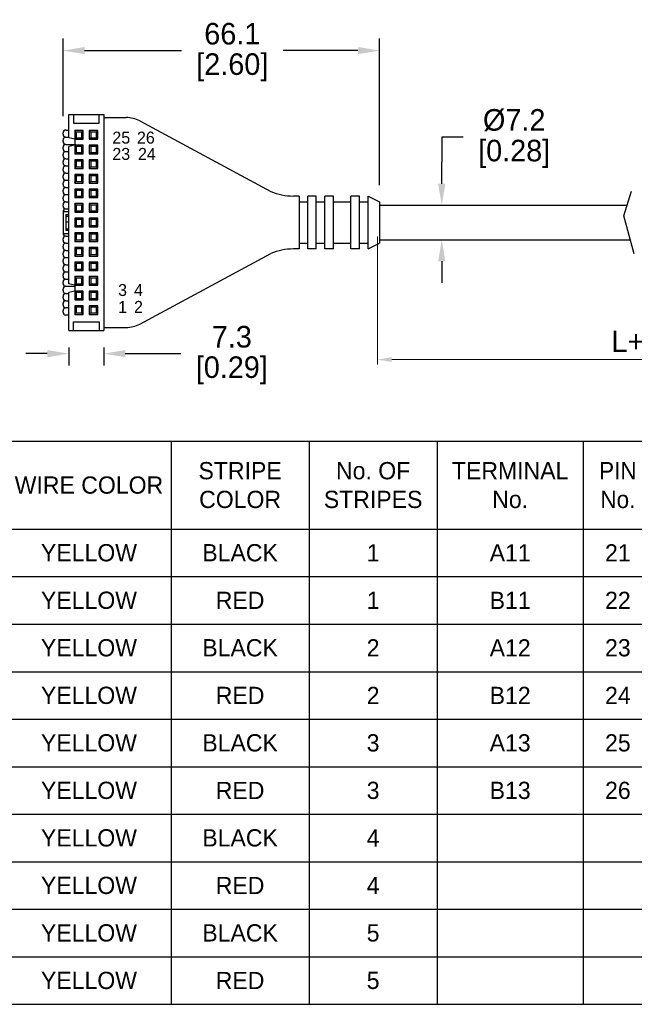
# Model space of a CAD drawing. Header units: inches. Extents: x 0 to 814, y 0 to 621.
# Tile 3 of 41: x 210 to 338, y 254 to 460. Entities that reach past the tile are written whole.
import ezdxf

# ---------------------------------------------------------------- set-up
doc = ezdxf.new("R2010")
doc.units = ezdxf.units.IN
doc.header["$LTSCALE"] = 10
doc.header["$MEASUREMENT"] = 0
doc.dimstyles.get("Standard").update_dxf_attribs({"dimtxt": 6, "dimasz": 6.5, "dimexe": 2.5, "dimexo": 3.5, "dimgap": 1.25, "dimtad": 0, "dimtih": 1, "dimtoh": 1, "dimdec": 1, "dimzin": 0, "dimdsep": 46, "dimtxsty": 'Standard', "dimcen": 0, "dimadec": 0, "dimazin": 0, "dimtfac": 1, "dimtdec": 1, "dimtofl": 0, "dimtmove": 0, "dimatfit": 3, "dimfxl": 0, "dimtolj": 1, "dimtzin": 0, "dimarcsym": 0})

# ---------------------------------------------------------------- blocks, each defined once
blk = doc.blocks.new('*D39')
at = {"color": 0, "lineweight": -2}
for p, q in [((302.63, 435.13), (298.13, 435.13)), ((298.13, 435.13), (298.13, 429.89)), ((298.13, 425.39), (298.13, 429.89)), ((288.62, 420.89), (300.63, 420.89)), ((288.62, 413.69), (300.63, 413.69)), ((298.13, 409.19), (298.13, 404.69))]:
    blk.add_line(p, q, dxfattribs=at)
at = {"color": 0}
for points in [[(297.38, 425.39), (298.88, 425.39), (298.13, 420.89)], [(297.38, 409.19), (298.88, 409.19), (298.13, 413.69)]]:
    blk.add_solid(points, dxfattribs=at)
at = {"layer": 'DEFPOINTS', "color": 0}
for p in [(285.12, 420.89), (285.12, 413.69), (298.13, 413.69)]:
    blk.add_point(p, dxfattribs=at)
at = {"color": 0, "lineweight": 15, "char_height": 4.5, "attachment_point": 5}
for s, insert in [('\\A1;%%C7.2', (313.26, 438.63)), ('\\A1;[0.28]', (313.26, 431.63))]:
    blk.add_mtext(s, dxfattribs=dict(at, insert=insert))
blk = doc.blocks.new('*D47')
at = {"color": 0, "lineweight": -2}
for p, q in [((219, 439.5), (219, 455.68)), ((285.12, 425.11), (285.12, 455.68)), ((223.5, 453.18), (243.74, 453.18)), ((280.62, 453.18), (264.99, 453.18))]:
    blk.add_line(p, q, dxfattribs=at)
at = {"color": 0}
for points in [[(223.5, 453.93), (223.5, 452.43), (219, 453.18)], [(280.62, 453.93), (280.62, 452.43), (285.12, 453.18)]]:
    blk.add_solid(points, dxfattribs=at)
at = {"layer": 'DEFPOINTS', "color": 0}
for p in [(219, 453.18), (219, 436), (285.12, 421.61)]:
    blk.add_point(p, dxfattribs=at)
at = {"color": 0, "lineweight": 15, "char_height": 4.5, "attachment_point": 5}
for s, insert in [('\\A1;66.1', (254.37, 456.68)), ('\\A1;[2.60]', (254.37, 449.68))]:
    blk.add_mtext(s, dxfattribs=dict(at, insert=insert))
blk = doc.blocks.new('*D48')
at = {"color": 0, "lineweight": -2}
for p, q in [((220.2, 391.22), (220.2, 387.41)), ((227.52, 391.22), (227.52, 387.41)), ((215.7, 389.91), (211.2, 389.91)), ((232.02, 389.91), (243.65, 389.91))]:
    blk.add_line(p, q, dxfattribs=at)
at = {"color": 0}
for points in [[(215.7, 390.66), (215.7, 389.16), (220.2, 389.91)], [(232.02, 390.66), (232.02, 389.16), (227.52, 389.91)]]:
    blk.add_solid(points, dxfattribs=at)
at = {"layer": 'DEFPOINTS', "color": 0}
for p in [(220.2, 394.72), (227.52, 394.72), (220.2, 389.91)]:
    blk.add_point(p, dxfattribs=at)
at = {"color": 0, "lineweight": 15, "char_height": 4.5, "attachment_point": 5}
for s, insert in [('\\A1;7.3', (254.27, 393.41)), ('\\A1;[0.29]', (254.27, 386.41))]:
    blk.add_mtext(s, dxfattribs=dict(at, insert=insert))
blk = doc.blocks.new('*T52')
at = {"color": 0, "linetype": 'ByBlock', "lineweight": -2}
for p, q in [((0, 0), (401.54, 0)), ((0, 0), (0, -117.55)), ((31.23, 0), (31.23, -117.55)), ((48.57, 0), (48.57, -117.55)), ((80.27, 0), (80.27, -117.55)), ((107.98, 0), (107.98, -117.55)), ((135.7, 0), (135.7, -117.55)), ((168.37, 0), (168.37, -117.55)), ((186.5, 0), (186.5, -117.55)), ((220.82, 0), (220.82, -117.55)), ((249.67, 0), (249.67, -117.55)), ((276.39, 0), (276.39, -117.55)), ((306.94, 0), (306.94, -117.55)), ((321.37, 0), (321.37, -117.55)), ((348.09, 0), (348.09, -117.55)), ((374.82, 0), (374.82, -117.55)), ((401.54, 0), (401.54, -117.55)), ((0, -18.34), (401.54, -18.34)), ((0, -28.26), (401.54, -28.26)), ((0, -38.18), (401.54, -38.18)), ((0, -48.11), (401.54, -48.11)), ((0, -58.03), (401.54, -58.03)), ((0, -67.95), (401.54, -67.95)), ((0, -77.87), (401.54, -77.87)), ((0, -87.79), (401.54, -87.79)), ((0, -97.71), (401.54, -97.71)), ((0, -107.63), (401.54, -107.63)), ((0, -117.55), (401.54, -117.55))]:
    blk.add_line(p, q, dxfattribs=at)
at = {"color": 0, "lineweight": 15, "char_height": 3.6, "attachment_point": 5}
for s, insert, width in [('TERMINAL No.', (15.61, -9.17), 28.8261), ('STRIPE COLOR', (94.12, -9.17), 25.3181), ('No. OF STRIPES', (121.84, -9.17), 25.3181), ('TERMINAL No.', (152.04, -9.17), 30.2736), ('STRIPE COLOR', (235.24, -9.17), 26.4462), ('No. OF STRIPES', (263.03, -9.17), 24.3205), ('TERMINAL No.', (291.66, -9.17), 28.1505), ('WIRE COLOR', (334.73, -9.17), 24.3205), ('STRIPE COLOR', (361.45, -9.17), 24.3205), ('No. OF STRIPES', (388.18, -9.17), 24.3205), ('{\\fGulim|b0|i0|c0|p50; Pin No.}', (39.9, -9.17), 14.9436), ('{\\fGulim|b0|i0|c0|p0;PIN No.}', (177.44, -9.17), 15.7224), ('{\\fGulim|b0|i0|c0|p0;PIN No.}', (314.16, -9.17), 12.0374), ('WIRE COLOR', (64.42, -9.17), 29.2955), ('WIRE COLOR', (203.66, -9.17), 31.9221), ('A1', (15.61, -23.3), 28.8261), ('1', (39.9, -23.3), 14.9436), ('ORANGE', (64.42, -23.3), 29.2955), ('BLACK', (94.12, -23.3), 25.3181), ('1', (121.84, -23.3), 25.3181), ('A6', (152.04, -23.3), 30.2736), ('11', (177.44, -23.3), 15.7224), ('YELLOW', (203.66, -23.3), 31.9221), ('BLACK', (235.24, -23.3), 26.4462), ('1', (263.03, -23.3), 24.3205), ('A11', (291.66, -23.3), 28.1505), ('21', (314.16, -23.3), 12.0374), ('WHITE', (334.73, -23.3), 24.3205), ('BLACK', (361.45, -23.3), 24.3205), ('1', (388.18, -23.3), 24.3205), ('B1', (15.61, -33.22), 28.8261), ('2', (39.9, -33.22), 14.9436), ('ORANGE', (64.42, -33.22), 29.2955), ('RED', (94.12, -33.22), 25.3181), ('1', (121.84, -33.22), 25.3181), ('B6', (152.04, -33.22), 30.2736), ('12', (177.44, -33.22), 15.7224), ('YELLOW', (203.66, -33.22), 31.9221), ('RED', (235.24, -33.22), 26.4462), ('1', (263.03, -33.22), 24.3205), ('B11', (291.66, -33.22), 28.1505), ('22', (314.16, -33.22), 12.0374), ('WHITE', (334.73, -33.22), 24.3205), ('RED', (361.45, -33.22), 24.3205), ('1', (388.18, -33.22), 24.3205), ('A2', (15.61, -43.14), 28.8261), ('3', (39.9, -43.14), 14.9436), ('ORANGE', (64.42, -43.14), 29.2955), ('BLACK', (94.12, -43.14), 25.3181), ('2', (121.84, -43.14), 25.3181), ('A7', (152.04, -43.14), 30.2736), ('13', (177.44, -43.14), 15.7224), ('YELLOW', (203.66, -43.14), 31.9221), ('BLACK', (235.24, -43.14), 26.4462), ('2', (263.03, -43.14), 24.3205), ('A12', (291.66, -43.14), 28.1505), ('23', (314.16, -43.14), 12.0374), ('WHITE', (334.73, -43.14), 24.3205), ('BLACK', (361.45, -43.14), 24.3205), ('2', (388.18, -43.14), 24.3205), ('B2', (15.61, -53.07), 28.8261), ('4', (39.9, -53.07), 14.9436), ('ORANGE', (64.42, -53.07), 29.2955), ('RED', (94.12, -53.07), 25.3181), ('2', (121.84, -53.07), 25.3181), ('B7', (152.04, -53.07), 30.2736), ('14', (177.44, -53.07), 15.7224), ('YELLOW', (203.66, -53.07), 31.9221), ('RED', (235.24, -53.07), 26.4462), ('2', (263.03, -53.07), 24.3205), ('B12', (291.66, -53.07), 28.1505), ('24', (314.16, -53.07), 12.0374), ('WHITE', (334.73, -53.07), 24.3205), ('RED', (361.45, -53.07), 24.3205), ('2', (388.18, -53.07), 24.3205), ('A3', (15.61, -62.99), 28.8261), ('5', (39.9, -62.99), 14.9436), ('ORANGE', (64.42, -62.99), 29.2955), ('BLACK', (94.12, -62.99), 25.3181), ('3', (121.84, -62.99), 25.3181), ('A8', (152.04, -62.99), 30.2736), ('15', (177.44, -62.99), 15.7224), ('YELLOW', (203.66, -62.99), 31.9221), ('BLACK', (235.24, -62.99), 26.4462), ('3', (263.03, -62.99), 24.3205), ('A13', (291.66, -62.99), 28.1505), ('25', (314.16, -62.99), 12.0374), ('WHITE', (334.73, -62.99), 24.3205), ('BLACK', (361.45, -62.99), 24.3205), ('3', (388.18, -62.99), 24.3205), ('B3', (15.61, -72.91), 28.8261), ('6', (39.9, -72.91), 14.9436), ('ORANGE', (64.42, -72.91), 29.2955), ('RED', (94.12, -72.91), 25.3181), ('3', (121.84, -72.91), 25.3181), ('B8', (152.04, -72.91), 30.2736), ('16', (177.44, -72.91), 15.7224), ('YELLOW', (203.66, -72.91), 31.9221), ('RED', (235.24, -72.91), 26.4462), ('3', (263.03, -72.91), 24.3205), ('B13', (291.66, -72.91), 28.1505), ('26', (314.16, -72.91), 12.0374), ('WHITE', (334.73, -72.91), 24.3205), ('RED', (361.45, -72.91), 24.3205), ('3', (388.18, -72.91), 24.3205), ('A4', (15.61, -82.83), 28.8261), ('7', (39.9, -82.83), 14.9436), ('ORANGE', (64.42, -82.83), 29.2955), ('BLACK', (94.12, -82.83), 25.3181), ('4', (121.84, -82.83), 25.3181), ('A9', (152.04, -82.83), 30.2736), ('17', (177.44, -82.83), 15.7224), ('YELLOW', (203.66, -82.83), 31.9221), ('BLACK', (235.24, -82.83), 26.4462), ('4', (263.03, -82.83), 24.3205), ('8', (39.9, -92.75), 14.9436), ('ORANGE', (64.42, -92.75), 29.2955), ('B9', (152.04, -92.75), 30.2736), ('18', (177.44, -92.75), 15.7224), ('YELLOW', (203.66, -92.75), 31.9221), ('B4', (15.61, -92.75), 28.8261), ('RED', (94.12, -92.75), 25.3181), ('4', (121.84, -92.75), 25.3181), ('RED', (235.24, -92.75), 26.4462), ('4', (263.03, -92.75), 24.3205), ('A5', (15.61, -102.67), 28.8261), ('9', (39.9, -102.67), 14.9436), ('ORANGE', (64.42, -102.67), 29.2955), ('BLACK', (94.12, -102.67), 25.3181), ('5', (121.84, -102.67), 25.3181), ('A10', (152.04, -102.67), 30.2736), ('19', (177.44, -102.67), 15.7224), ('YELLOW', (203.66, -102.67), 31.9221), ('BLACK', (235.24, -102.67), 26.4462), ('5', (263.03, -102.67), 24.3205), ('B5', (15.61, -112.59), 28.8261), ('10', (39.9, -112.59), 14.9436), ('ORANGE', (64.42, -112.59), 29.2955), ('RED', (94.12, -112.59), 25.3181), ('5', (121.84, -112.59), 25.3181), ('B10', (152.04, -112.59), 30.2736), ('20', (177.44, -112.59), 15.7224), ('YELLOW', (203.66, -112.59), 31.9221), ('RED', (235.24, -112.59), 26.4462), ('5', (263.03, -112.59), 24.3205)]:
    blk.add_mtext(s, dxfattribs=dict(at, insert=insert, width=width))

msp = doc.modelspace()

# ---------------------------------------------------------------- linework, layer by layer
for p, q in [((220.2, 434.98), (220.2, 439.86)), ((220.2, 439.86), (227.52, 439.86)), ((221.16, 439.86), (221.16, 438.06)), ((221.16, 438.06), (226.56, 438.06)), ((226.56, 438.06), (226.56, 439.86)), ((227.52, 439.86), (227.52, 394.72)), ((227.52, 439.2), (232.2, 439.2)), ((235.04, 438.49), (262.41, 423.79)), ((219, 435.7), (219, 436)), ((219.6, 436.6), (220.2, 436.6)), ((223.24, 436.48), (221.44, 436.48)), ((221.74, 436.18), (221.44, 436.48)), ((221.44, 436.48), (221.44, 431.63)), ((221.74, 436.18), (221.74, 434.98)), ((222.94, 436.18), (221.74, 436.18)), ((222.94, 436.18), (223.24, 436.48)), ((222.94, 434.98), (222.94, 436.18)), ((223.24, 434.68), (223.24, 436.48)), ((224.49, 436.48), (224.49, 434.68)), ((226.29, 436.48), (224.49, 436.48)), ((224.79, 436.18), (224.49, 436.48)), ((224.79, 436.18), (224.79, 434.98)), ((225.99, 436.18), (224.79, 436.18)), ((225.99, 436.18), (226.29, 436.48)), ((225.99, 434.98), (225.99, 436.18)), ((226.29, 434.68), (226.29, 436.48)), ((219, 434.2), (219, 434.5)), ((219.6, 435.1), (220.2, 435.1)), ((221.44, 434.68), (220.2, 434.98)), ((221.44, 434.68), (221.74, 434.98)), ((221.44, 434.68), (223.24, 434.68)), ((221.74, 434.98), (222.94, 434.98)), ((223.24, 434.68), (222.94, 434.98)), ((224.49, 434.68), (224.79, 434.98)), ((224.49, 434.68), (226.29, 434.68)), ((224.79, 434.98), (225.99, 434.98)), ((226.29, 434.68), (225.99, 434.98)), ((219, 432.7), (219, 433)), ((219.6, 433.6), (220.2, 433.6)), ((219.6, 432.1), (220.2, 432.1)), ((220.2, 433.6), (221.44, 433.6)), ((221.44, 433.43), (220.2, 433.13)), ((220.2, 404.5), (220.2, 433.13)), ((223.24, 433.43), (221.44, 433.43)), ((221.74, 433.13), (221.44, 433.43)), ((221.44, 431.63), (221.74, 431.93)), ((221.74, 433.13), (221.74, 431.93)), ((222.94, 433.13), (221.74, 433.13)), ((221.74, 431.93), (222.94, 431.93)), ((222.94, 433.13), (223.24, 433.43)), ((222.94, 431.93), (222.94, 433.13)), ((223.24, 431.63), (222.94, 431.93)), ((223.24, 431.63), (223.24, 433.43)), ((224.49, 433.43), (224.49, 431.63)), ((226.29, 433.43), (224.49, 433.43)), ((224.79, 433.13), (224.49, 433.43)), ((224.49, 431.63), (224.79, 431.93)), ((224.79, 433.13), (224.79, 431.93)), ((225.99, 433.13), (224.79, 433.13)), ((224.79, 431.93), (225.99, 431.93)), ((225.99, 433.13), (226.29, 433.43)), ((225.99, 431.93), (225.99, 433.13)), ((226.29, 431.63), (225.99, 431.93)), ((226.29, 431.63), (226.29, 433.43)), ((219, 431.2), (219, 431.5)), ((219, 429.71), (219, 430)), ((219.6, 430.6), (220.2, 430.6)), ((221.44, 431.63), (223.24, 431.63)), ((221.44, 430.38), (221.44, 428.58)), ((223.24, 430.38), (221.44, 430.38)), ((221.74, 430.08), (221.44, 430.38)), ((221.74, 430.08), (221.74, 428.88)), ((222.94, 430.08), (221.74, 430.08)), ((222.94, 430.08), (223.24, 430.38)), ((222.94, 428.88), (222.94, 430.08)), ((223.24, 428.58), (223.24, 430.38)), ((224.49, 431.63), (226.29, 431.63)), ((224.49, 430.38), (224.49, 428.58)), ((226.29, 430.38), (224.49, 430.38)), ((224.79, 430.08), (224.49, 430.38)), ((224.79, 430.08), (224.79, 428.88)), ((225.99, 430.08), (224.79, 430.08)), ((225.99, 430.08), (226.29, 430.38)), ((225.99, 428.88), (225.99, 430.08)), ((226.29, 428.58), (226.29, 430.38)), ((219, 428.21), (219, 428.51)), ((219.6, 429.11), (220.2, 429.11)), ((219.6, 427.61), (220.2, 427.61)), ((221.44, 428.58), (221.74, 428.88)), ((221.44, 428.58), (223.24, 428.58)), ((221.74, 428.88), (222.94, 428.88)), ((223.24, 428.58), (222.94, 428.88)), ((224.49, 428.58), (224.79, 428.88)), ((224.49, 428.58), (226.29, 428.58)), ((224.79, 428.88), (225.99, 428.88)), ((226.29, 428.58), (225.99, 428.88)), ((219, 426.71), (219, 427.01)), ((219.6, 426.11), (220.2, 426.11)), ((221.44, 427.33), (221.44, 425.53)), ((223.24, 427.33), (221.44, 427.33)), ((221.74, 427.03), (221.44, 427.33)), ((221.44, 425.53), (221.74, 425.83)), ((221.44, 425.53), (223.24, 425.53)), ((221.74, 427.03), (221.74, 425.83)), ((222.94, 427.03), (221.74, 427.03)), ((221.74, 425.83), (222.94, 425.83)), ((222.94, 427.03), (223.24, 427.33)), ((222.94, 425.83), (222.94, 427.03)), ((223.24, 425.53), (222.94, 425.83)), ((223.24, 425.53), (223.24, 427.33)), ((224.49, 427.33), (224.49, 425.53)), ((226.29, 427.33), (224.49, 427.33)), ((224.79, 427.03), (224.49, 427.33)), ((224.49, 425.53), (224.79, 425.83)), ((224.49, 425.53), (226.29, 425.53)), ((224.79, 427.03), (224.79, 425.83)), ((225.99, 427.03), (224.79, 427.03)), ((224.79, 425.83), (225.99, 425.83)), ((225.99, 427.03), (226.29, 427.33)), ((225.99, 425.83), (225.99, 427.03)), ((226.29, 425.53), (225.99, 425.83)), ((226.29, 425.53), (226.29, 427.33)), ((219, 425.21), (219, 425.51)), ((219, 423.71), (219, 424.01)), ((219.6, 424.61), (220.2, 424.61)), ((221.44, 424.28), (221.44, 422.48)), ((223.24, 424.28), (221.44, 424.28)), ((221.74, 423.98), (221.44, 424.28)), ((221.74, 423.98), (221.74, 422.78)), ((222.94, 423.98), (221.74, 423.98)), ((222.94, 423.98), (223.24, 424.28)), ((222.94, 422.78), (222.94, 423.98)), ((223.24, 422.48), (223.24, 424.28)), ((224.49, 424.28), (224.49, 422.48)), ((226.29, 424.28), (224.49, 424.28)), ((224.79, 423.98), (224.49, 424.28)), ((224.79, 423.98), (224.79, 422.78)), ((225.99, 423.98), (224.79, 423.98)), ((225.99, 423.98), (226.29, 424.28)), ((225.99, 422.78), (225.99, 423.98)), ((226.29, 422.48), (226.29, 424.28)), ((336.2, 418.69), (337.78, 423.83)), ((219, 422.21), (219, 422.51)), ((219.6, 423.11), (220.2, 423.11)), ((219.6, 421.61), (220.2, 421.61)), ((221.44, 422.48), (221.74, 422.78)), ((221.44, 422.48), (223.24, 422.48)), ((221.74, 422.78), (222.94, 422.78)), ((223.24, 422.48), (222.94, 422.78)), ((224.49, 422.48), (224.79, 422.78)), ((224.49, 422.48), (226.29, 422.48)), ((224.79, 422.78), (225.99, 422.78)), ((226.29, 422.48), (225.99, 422.78)), ((268.32, 422.81), (267.15, 422.81)), ((268.32, 422.81), (268.32, 411.76)), ((268.32, 421.61), (270.12, 421.61)), ((271.92, 422.81), (270.12, 422.81)), ((270.12, 411.76), (270.12, 422.81)), ((271.92, 411.76), (271.92, 422.81)), ((271.92, 421.61), (273.72, 421.61)), ((275.52, 422.81), (273.72, 422.81)), ((273.72, 411.76), (273.72, 422.81)), ((275.52, 411.76), (275.52, 422.81)), ((275.52, 421.61), (279.12, 421.61)), ((280.92, 422.81), (279.12, 422.81)), ((279.12, 411.76), (279.12, 422.81)), ((280.92, 411.76), (280.92, 422.81)), ((280.92, 421.61), (282.72, 421.61)), ((282.72, 411.76), (282.72, 422.81)), ((282.72, 422.81), (285.12, 421.61)), ((285.12, 421.61), (285.12, 412.96)), ((219, 420.71), (219, 421.01)), ((219, 419.57), (220.2, 419.57)), ((219, 419.51), (219, 415.06)), ((219.6, 420.11), (220.2, 420.11)), ((221.44, 421.24), (221.44, 419.44)), ((223.24, 421.24), (221.44, 421.24)), ((221.74, 420.94), (221.44, 421.24)), ((221.44, 419.44), (221.74, 419.74)), ((221.44, 419.44), (223.24, 419.44)), ((221.74, 420.94), (221.74, 419.74)), ((222.94, 420.94), (221.74, 420.94)), ((221.74, 419.74), (222.94, 419.74)), ((222.94, 420.94), (223.24, 421.24)), ((222.94, 419.74), (222.94, 420.94)), ((223.24, 419.44), (222.94, 419.74)), ((223.24, 419.44), (223.24, 421.24)), ((224.49, 421.24), (224.49, 419.44)), ((226.29, 421.24), (224.49, 421.24)), ((224.79, 420.94), (224.49, 421.24)), ((224.49, 419.44), (224.79, 419.74)), ((224.49, 419.44), (226.29, 419.44)), ((224.79, 420.94), (224.79, 419.74)), ((225.99, 420.94), (224.79, 420.94)), ((224.79, 419.74), (225.99, 419.74)), ((225.99, 420.94), (226.29, 421.24)), ((225.99, 419.74), (225.99, 420.94)), ((226.29, 419.44), (225.99, 419.74)), ((226.29, 419.44), (226.29, 421.24)), ((285.12, 420.89), (336.87, 420.89)), ((219.6, 418.97), (219.6, 415.61)), ((219.6, 418.97), (220.2, 418.97)), ((219.6, 418.61), (220.2, 418.61)), ((219.6, 417.46), (220.2, 417.46)), ((221.44, 418.19), (221.44, 416.39)), ((223.24, 418.19), (221.44, 418.19)), ((221.74, 417.89), (221.44, 418.19)), ((221.74, 417.89), (221.74, 416.69)), ((222.94, 417.89), (221.74, 417.89)), ((222.94, 417.89), (223.24, 418.19)), ((222.94, 416.69), (222.94, 417.89)), ((223.24, 416.39), (223.24, 418.19)), ((224.49, 418.19), (224.49, 416.39)), ((226.29, 418.19), (224.49, 418.19)), ((224.79, 417.89), (224.49, 418.19)), ((224.79, 417.89), (224.79, 416.69)), ((225.99, 417.89), (224.79, 417.89)), ((225.99, 417.89), (226.29, 418.19)), ((225.99, 416.69), (225.99, 417.89)), ((226.29, 416.39), (226.29, 418.19)), ((338.33, 410.74), (336.2, 418.69)), ((219.6, 415.96), (220.2, 415.96)), ((220.2, 415.61), (219.6, 415.61)), ((221.44, 416.39), (221.74, 416.69)), ((221.44, 416.39), (223.24, 416.39)), ((221.74, 416.69), (222.94, 416.69)), ((223.24, 416.39), (222.94, 416.69)), ((224.49, 416.39), (224.79, 416.69)), ((224.49, 416.39), (226.29, 416.39)), ((224.79, 416.69), (225.99, 416.69)), ((226.29, 416.39), (225.99, 416.69)), ((219, 415.01), (220.2, 415.01)), ((219, 413.57), (219, 413.86)), ((219.6, 414.46), (220.2, 414.46)), ((221.44, 415.14), (221.44, 413.34)), ((223.24, 415.14), (221.44, 415.14)), ((221.74, 414.84), (221.44, 415.14)), ((221.44, 413.34), (221.74, 413.64)), ((221.44, 413.34), (223.24, 413.34)), ((221.74, 414.84), (221.74, 413.64)), ((222.94, 414.84), (221.74, 414.84)), ((221.74, 413.64), (222.94, 413.64)), ((222.94, 414.84), (223.24, 415.14)), ((222.94, 413.64), (222.94, 414.84)), ((223.24, 413.34), (222.94, 413.64)), ((223.24, 413.34), (223.24, 415.14)), ((224.49, 415.14), (224.49, 413.34)), ((226.29, 415.14), (224.49, 415.14)), ((224.79, 414.84), (224.49, 415.14)), ((224.49, 413.34), (224.79, 413.64)), ((224.49, 413.34), (226.29, 413.34)), ((224.79, 414.84), (224.79, 413.64)), ((225.99, 414.84), (224.79, 414.84)), ((224.79, 413.64), (225.99, 413.64)), ((225.99, 414.84), (226.29, 415.14)), ((225.99, 413.64), (225.99, 414.84)), ((226.29, 413.34), (225.99, 413.64)), ((226.29, 413.34), (226.29, 415.14)), ((285.12, 413.69), (337.54, 413.69)), ((219, 412.07), (219, 412.37)), ((219.6, 412.97), (220.2, 412.97)), ((219.6, 411.47), (220.2, 411.47)), ((221.44, 412.09), (221.44, 410.29)), ((223.24, 412.09), (221.44, 412.09)), ((221.74, 411.79), (221.44, 412.09)), ((221.74, 411.79), (221.74, 410.59)), ((222.94, 411.79), (221.74, 411.79)), ((222.94, 411.79), (223.24, 412.09)), ((222.94, 410.59), (222.94, 411.79)), ((223.24, 410.29), (223.24, 412.09)), ((224.49, 412.09), (224.49, 410.29)), ((226.29, 412.09), (224.49, 412.09)), ((224.79, 411.79), (224.49, 412.09)), ((224.79, 411.79), (224.79, 410.59)), ((225.99, 411.79), (224.79, 411.79)), ((225.99, 411.79), (226.29, 412.09)), ((225.99, 410.59), (225.99, 411.79)), ((226.29, 410.29), (226.29, 412.09)), ((268.32, 411.76), (267.15, 411.76)), ((268.32, 412.96), (270.12, 412.96)), ((271.92, 411.76), (270.12, 411.76)), ((271.92, 412.96), (273.72, 412.96)), ((275.52, 411.76), (273.72, 411.76)), ((275.52, 412.96), (279.12, 412.96)), ((280.92, 411.76), (279.12, 411.76)), ((280.92, 412.96), (282.72, 412.96)), ((282.72, 411.76), (285.12, 412.96)), ((219, 410.57), (219, 410.87)), ((219, 409.07), (219, 409.37)), ((219.6, 409.97), (220.2, 409.97)), ((221.44, 410.29), (221.74, 410.59)), ((221.44, 410.29), (223.24, 410.29)), ((221.74, 410.59), (222.94, 410.59)), ((223.24, 410.29), (222.94, 410.59)), ((224.49, 410.29), (224.79, 410.59)), ((224.49, 410.29), (226.29, 410.29)), ((224.79, 410.59), (225.99, 410.59)), ((226.29, 410.29), (225.99, 410.59)), ((235.04, 396.09), (262.41, 410.79)), ((219, 407.57), (219, 407.87)), ((219.6, 408.47), (220.2, 408.47)), ((221.44, 409.04), (221.44, 407.24)), ((223.24, 409.04), (221.44, 409.04)), ((221.74, 408.74), (221.44, 409.04)), ((221.44, 407.24), (221.74, 407.54)), ((221.44, 407.24), (223.24, 407.24)), ((221.74, 408.74), (221.74, 407.54)), ((222.94, 408.74), (221.74, 408.74)), ((221.74, 407.54), (222.94, 407.54)), ((222.94, 408.74), (223.24, 409.04)), ((222.94, 407.54), (222.94, 408.74)), ((223.24, 407.24), (222.94, 407.54)), ((223.24, 407.24), (223.24, 409.04)), ((224.49, 409.04), (224.49, 407.24)), ((226.29, 409.04), (224.49, 409.04)), ((224.79, 408.74), (224.49, 409.04)), ((224.49, 407.24), (224.79, 407.54)), ((224.49, 407.24), (226.29, 407.24)), ((224.79, 408.74), (224.79, 407.54)), ((225.99, 408.74), (224.79, 408.74)), ((224.79, 407.54), (225.99, 407.54)), ((225.99, 408.74), (226.29, 409.04)), ((225.99, 407.54), (225.99, 408.74)), ((226.29, 407.24), (225.99, 407.54)), ((226.29, 407.24), (226.29, 409.04)), ((219, 406.07), (219, 406.37)), ((219.6, 406.97), (220.2, 406.97)), ((219.6, 405.47), (220.2, 405.47)), ((223.24, 406), (221.44, 406)), ((221.74, 405.7), (221.44, 406)), ((221.44, 406), (221.44, 401.15)), ((221.74, 405.7), (221.74, 404.5)), ((222.94, 405.7), (221.74, 405.7)), ((222.94, 405.7), (223.24, 406)), ((222.94, 404.5), (222.94, 405.7)), ((223.24, 404.2), (223.24, 406)), ((224.49, 406), (224.49, 404.2)), ((226.29, 406), (224.49, 406)), ((224.79, 405.7), (224.49, 406)), ((224.79, 405.7), (224.79, 404.5)), ((225.99, 405.7), (224.79, 405.7)), ((225.99, 405.7), (226.29, 406)), ((225.99, 404.5), (225.99, 405.7)), ((226.29, 404.2), (226.29, 406)), ((219, 404.57), (219, 404.87)), ((219, 403.07), (219, 403.37)), ((219.6, 403.97), (221.44, 403.97)), ((221.44, 404.2), (220.2, 404.5)), ((221.44, 402.95), (220.2, 402.65)), ((221.44, 404.2), (221.74, 404.5)), ((221.44, 404.2), (223.24, 404.2)), ((223.24, 402.95), (221.44, 402.95)), ((221.74, 402.65), (221.44, 402.95)), ((221.74, 404.5), (222.94, 404.5)), ((223.24, 404.2), (222.94, 404.5)), ((222.94, 402.65), (223.24, 402.95)), ((223.24, 401.15), (223.24, 402.95)), ((224.49, 404.2), (224.79, 404.5)), ((224.49, 404.2), (226.29, 404.2)), ((224.49, 402.95), (224.49, 401.15)), ((226.29, 402.95), (224.49, 402.95)), ((224.79, 402.65), (224.49, 402.95)), ((224.79, 404.5), (225.99, 404.5)), ((226.29, 404.2), (225.99, 404.5)), ((225.99, 402.65), (226.29, 402.95)), ((226.29, 401.15), (226.29, 402.95)), ((219, 401.57), (219, 401.87)), ((219.6, 402.47), (220.2, 402.47)), ((219.6, 400.97), (220.2, 400.97)), ((220.2, 394.72), (220.2, 402.65)), ((221.44, 401.15), (221.74, 401.45)), ((221.44, 401.15), (223.24, 401.15)), ((221.74, 402.65), (221.74, 401.45)), ((222.94, 402.65), (221.74, 402.65)), ((221.74, 401.45), (222.94, 401.45)), ((222.94, 401.45), (222.94, 402.65)), ((223.24, 401.15), (222.94, 401.45)), ((224.49, 401.15), (224.79, 401.45)), ((224.49, 401.15), (226.29, 401.15)), ((224.79, 402.65), (224.79, 401.45)), ((225.99, 402.65), (224.79, 402.65)), ((224.79, 401.45), (225.99, 401.45)), ((225.99, 401.45), (225.99, 402.65)), ((226.29, 401.15), (225.99, 401.45)), ((219, 400.07), (219, 400.37)), ((219, 398.57), (219, 398.87)), ((220.2, 399.47), (219.6, 399.47)), ((221.44, 399.9), (221.44, 398.1)), ((223.24, 399.9), (221.44, 399.9)), ((221.74, 399.6), (221.44, 399.9)), ((221.74, 399.6), (221.74, 398.4)), ((222.94, 399.6), (221.74, 399.6)), ((222.94, 399.6), (223.24, 399.9)), ((222.94, 398.4), (222.94, 399.6)), ((223.24, 398.1), (223.24, 399.9)), ((224.49, 399.9), (224.49, 398.1)), ((226.29, 399.9), (224.49, 399.9)), ((224.79, 399.6), (224.49, 399.9)), ((224.79, 399.6), (224.79, 398.4)), ((225.99, 399.6), (224.79, 399.6)), ((225.99, 399.6), (226.29, 399.9)), ((225.99, 398.4), (225.99, 399.6)), ((226.29, 398.1), (226.29, 399.9)), ((220.2, 397.97), (219.6, 397.97)), ((221.44, 398.1), (221.74, 398.4)), ((221.44, 398.1), (223.24, 398.1)), ((221.74, 398.4), (222.94, 398.4)), ((223.24, 398.1), (222.94, 398.4)), ((224.49, 398.1), (224.79, 398.4)), ((224.49, 398.1), (226.29, 398.1)), ((224.79, 398.4), (225.99, 398.4)), ((226.29, 398.1), (225.99, 398.4)), ((220.2, 394.72), (227.52, 394.72)), ((221.16, 394.72), (221.16, 396.52)), ((221.16, 396.52), (226.56, 396.52)), ((226.56, 396.52), (226.56, 394.72)), ((227.52, 395.38), (232.2, 395.38))]:
    msp.add_line(p, q)
at = {"lineweight": 15}
for p, q in [((284.69, 414.38), (284.69, 387.67)), ((287.69, 388.67), (411.16, 388.67))]:
    msp.add_line(p, q, dxfattribs=at)
for centre, radius, start, end in [((232.2, 433.2), 6, 61.7677, 90), ((219.6, 436), 0.6, 90, 180), ((219.6, 435.7), 0.6, 180, 270), ((219.6, 434.5), 0.6, 90, 180), ((219.6, 434.2), 0.6, 180, 270), ((219.6, 433), 0.6, 90, 180), ((219.6, 432.7), 0.6, 180, 270), ((219.6, 431.5), 0.6, 90, 180), ((219.6, 431.2), 0.6, 180, 270), ((219.6, 430), 0.6, 90, 180), ((219.6, 429.71), 0.6, 180, 270), ((219.6, 428.51), 0.6, 90, 180), ((219.6, 428.21), 0.6, 180, 270), ((219.6, 427.01), 0.6, 90, 180), ((219.6, 426.71), 0.6, 180, 270), ((219.6, 425.51), 0.6, 90, 180), ((219.6, 425.21), 0.6, 180, 270), ((219.6, 424.01), 0.6, 90, 180), ((219.6, 423.71), 0.6, 180, 270), ((267.15, 434.81), 12, 246.7279, 270), ((219.6, 422.51), 0.6, 90, 180), ((219.6, 422.21), 0.6, 180, 270), ((219.6, 421.01), 0.6, 90, 180), ((219.6, 420.71), 0.6, 180, 270), ((219.6, 419.51), 0.6, 90, 180), ((219.6, 415.06), 0.6, 180, 270), ((219.6, 413.86), 0.6, 90, 180), ((219.6, 413.57), 0.6, 180, 270), ((219.6, 412.37), 0.6, 90, 180), ((219.6, 412.07), 0.6, 180, 270), ((219.6, 410.87), 0.6, 90, 180), ((267.15, 399.76), 12, 90, 113.2721), ((219.6, 410.57), 0.6, 180, 270), ((219.6, 409.37), 0.6, 90, 180), ((219.6, 409.07), 0.6, 180, 270), ((219.6, 407.87), 0.6, 90, 180), ((219.6, 407.57), 0.6, 180, 270), ((219.6, 406.37), 0.6, 90, 180), ((219.6, 406.07), 0.6, 180, 270), ((219.6, 404.87), 0.6, 90, 180), ((219.6, 404.57), 0.6, 180, 270), ((219.6, 403.37), 0.6, 90, 180), ((219.6, 403.07), 0.6, 180, 270), ((219.6, 401.87), 0.6, 90, 180), ((219.6, 401.57), 0.6, 180, 270), ((219.6, 400.37), 0.6, 90, 180), ((219.6, 400.07), 0.6, 180, 270), ((219.6, 398.87), 0.6, 90, 180), ((219.6, 398.57), 0.6, 180, 270), ((232.2, 401.38), 6, 270, 298.2323)]:
    msp.add_arc(centre, radius, start, end)
msp.add_solid([(287.69, 389.17), (287.69, 388.17), (284.69, 388.67)], dxfattribs=at)

# ---------------------------------------------------------------- block references
msp.add_blockref('*T52', (20.76, 371.62))

# ---------------------------------------------------------------- texts
at = {"lineweight": 15, "attachment_point": 1}
for s, width, heights, insert, char_height in [('25', 2.5, [2.36], (229.31, 436.26), 2.5), ('26', 2.5, [2.36], (234.45, 436.26), 2.5), ('23', 2.5, [2.36], (229.31, 432.86), 2.5), ('24', 2.5, [2.36], (234.67, 432.86), 2.5), ('3 ', 2.5, [2.36], (230.51, 404.45), 2.5), ('4 ', 2.5, [2.36], (233.84, 404.45), 2.5), ('1', 2.5, [2.36], (230.51, 400.91), 2.5), ('2', 2.5, [2.36], (233.84, 400.91), 2.5), ('L+50~100', 11.7917, [0], (333.58, 394.74), 4.5)]:
    msp.add_mtext_dynamic_manual_height_columns(s, width=width, gutter_width=42.33, heights=heights, dxfattribs=dict(at, insert=insert, char_height=char_height))

# ---------------------------------------------------------------- dimensions: what is measured, and where the dimension line sits
at = {"lineweight": 15}
for base, p1, p2, picture, middle in [((219, 453.18), (285.12, 421.61), (219, 436), '*D47', (254.37, 453.18)), ((220.2, 389.91), (227.52, 394.72), (220.2, 394.72), '*D48', (254.27, 389.91))]:
    dim = msp.add_linear_dim(base=base, p1=p1, p2=p2, dimstyle='Standard', override={"dimtxt": 4.5, "dimasz": 4.5, "dimpost": '\\X'}, dxfattribs=at)
    dim.commit()
    dim.dimension.update_dxf_attribs({"geometry": picture, "text_midpoint": middle, "dimtype": 160})
dim = msp.add_linear_dim(base=(298.13, 413.69), p1=(285.12, 420.89), p2=(285.12, 413.69), angle=90, text='%%C<>', dimstyle='Standard', override={"dimtxt": 4.5, "dimasz": 4.5, "dimpost": '\\X', "dimtmove": 1}, dxfattribs=at)
dim.commit()
dim.dimension.update_dxf_attribs({"geometry": '*D39', "text_midpoint": (304.79, 435.13), "dimtype": 160})

doc.saveas('drawing.dxf')
